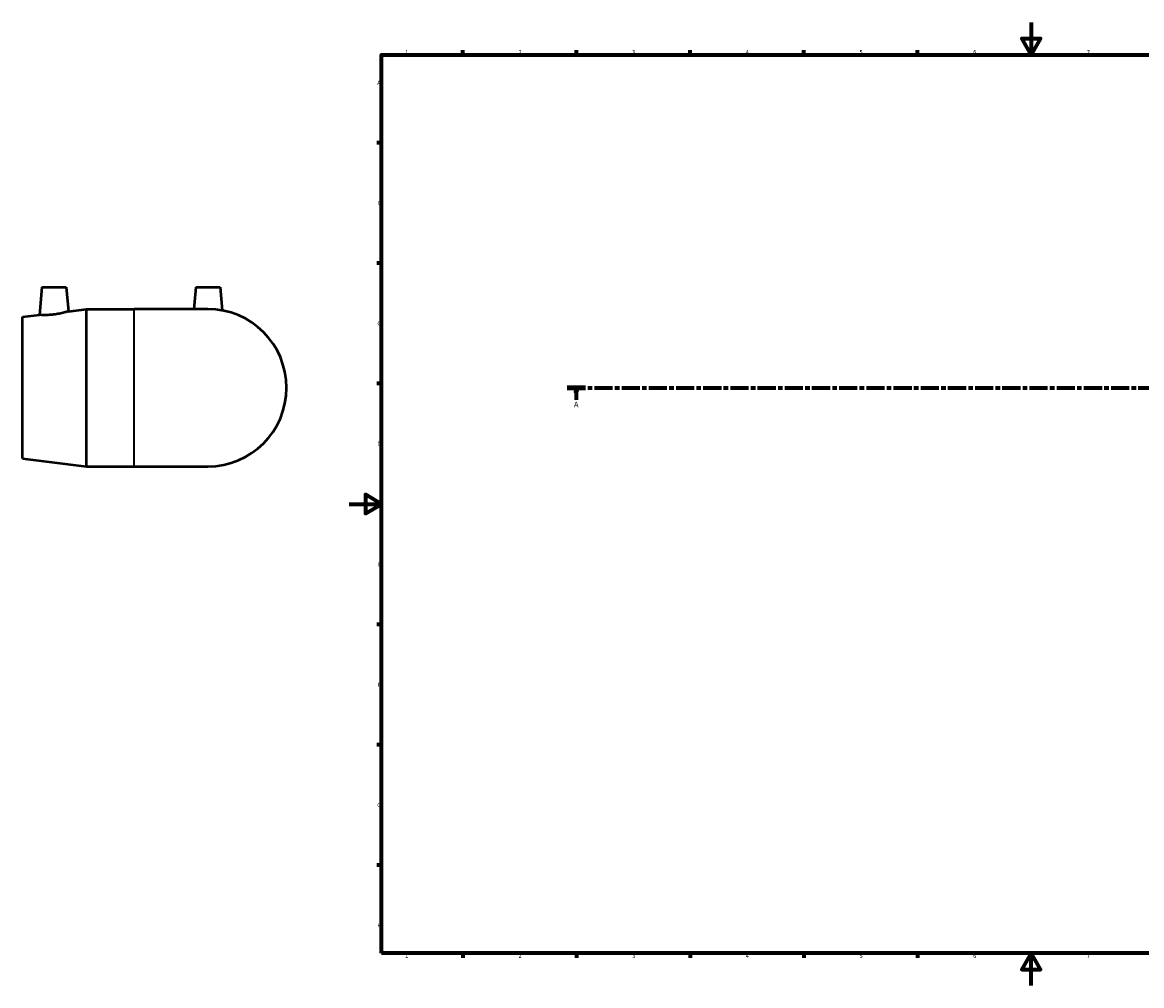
# Model space of a CAD drawing. Header units: millimetres. Extents: x -202 to 1359, y -253 to 925.
# Tile 1 of 6: x -202 to 489, y 0 to 594. Entities that reach past the tile are written whole.
import ezdxf

# ---------------------------------------------------------------- set-up
doc = ezdxf.new("R2010")
doc.units = ezdxf.units.MM
doc.linetypes.add('CHAIN', pattern=[0.3543, 0.2362, -0.0295, 0.0591, -0.0295])
for name, color, linetype, lineweight in [('Border (ISO)', 7, 'Continuous', 70), ('Section Line (ISO)', 7, 'CHAIN', 70), ('Visible (ISO)', 7, 'Continuous', 50), ('Visible Narrow (ISO)', 7, 'Continuous', 35)]:
    doc.layers.add(name, color=color, linetype=linetype, lineweight=lineweight)
doc.styles.add('Label Text (ISO)', font='tahoma.ttf')
doc.styles.add('Note Text (ISO)', font='tahoma.ttf')

# ---------------------------------------------------------------- blocks, each defined once
blk = doc.blocks.new('Borders Default Border')
at = {"layer": 'Border (ISO)'}
for p, q in [((70.08, 574), (70.08, 576.9)), ((140.17, 574), (140.17, 576.9)), ((210.25, 574), (210.25, 576.9)), ((280.33, 574), (280.33, 576.9)), ((350.42, 574), (350.42, 576.9)), ((20, 519.75), (17.1, 519.75)), ((20, 445.5), (17.1, 445.5)), ((20, 371.25), (17.1, 371.25)), ((20, 222.75), (17.1, 222.75)), ((20, 148.5), (17.1, 148.5)), ((20, 74.25), (17.1, 74.25)), ((70.08, 20), (70.08, 17.1)), ((140.17, 20), (140.17, 17.1)), ((210.25, 20), (210.25, 17.1)), ((280.33, 20), (280.33, 17.1)), ((350.42, 20), (350.42, 17.1))]:
    blk.add_line(p, q, dxfattribs=at)
at = {"layer": 'Border (ISO)', "flags": 128}
for points in [[(420.5, 594), (420.5, 574), (414.73, 584), (426.27, 584), (420.5, 574)], [(20, 20), (20, 574), (821, 574), (821, 20), (20, 20)], [(0, 297), (20, 297), (10, 302.77), (10, 291.23), (20, 297)], [(420.5, 0), (420.5, 20), (414.73, 10), (426.27, 10), (420.5, 20)]]:
    blk.add_lwpolyline(points, dxfattribs=at)
at = {"layer": 'Border (ISO)', "color": 232, "true_color": 0xca0064, "char_height": 2.5, "attachment_point": 7, "style": 'Note Text (ISO)'}
for s, insert in [('1', (34.48, 574.4)), ('2', (104.37, 574.4)), ('3', (174.43, 574.35)), ('4', (244.42, 574.4)), ('5', (314.64, 574.35)), ('6', (384.66, 574.35)), ('7', (454.77, 574.4)), ('A', (17.29, 555.62)), ('B', (17.59, 481.37)), ('C', (17.43, 407.08)), ('D', (17.43, 332.88)), ('E', (17.64, 258.63)), ('F', (17.7, 184.38)), ('G', (17.31, 110.08)), ('H', (17.44, 35.88)), ('1', (34.48, 17.1)), ('2', (104.37, 17.1)), ('3', (174.43, 17.05)), ('4', (244.42, 17.1)), ('5', (314.64, 17.05)), ('6', (384.66, 17.05)), ('7', (454.77, 17.1))]:
    blk.add_mtext(s, dxfattribs=dict(at, insert=insert))
blk = doc.blocks.new('2dTransSection0')
at = {"layer": 'Section Line (ISO)', "linetype": 'CHAIN', "ltscale": 47.315063}
blk.add_line((134.45, 368.68), (866.46, 368.68), dxfattribs=at)
at = {"layer": 'Section Line (ISO)', "linetype": 'Continuous', "lineweight": 140}
blk.add_line((134.45, 368.68), (145.62, 368.68), dxfattribs=at)
at = {"layer": 'Section Line (ISO)', "linetype": 'Continuous'}
for p, q in [((140.04, 368.68), (139.54, 366.18)), ((139.54, 366.18), (140.54, 366.18)), ((140.04, 366.18), (140.04, 368.68)), ((140.54, 366.18), (140.04, 368.68)), ((140.04, 361.18), (140.04, 366.18))]:
    blk.add_line(p, q, dxfattribs=at)
at = {"layer": 'Section Line (ISO)', "linetype": 'Continuous', "flags": 128}
blk.add_lwpolyline([(140.54, 366.18), (140.04, 368.68), (139.54, 366.18), (140.54, 366.18)], dxfattribs=at)
at = {"layer": 'Section Line (ISO)'}
blk.add_solid([(140.54, 366.18), (140.04, 368.68), (139.54, 366.18), (140.54, 366.18)], dxfattribs=at)
at = {"layer": 'Section Line (ISO)', "insert": (138.55, 356.68), "char_height": 3.5, "attachment_point": 7, "style": 'Label Text (ISO)'}
blk.add_mtext('A', dxfattribs=at)

msp = doc.modelspace()

# ---------------------------------------------------------------- linework, layer by layer
at = {"layer": 'Visible (ISO)'}
for p, q in [((-189.456, 430.677), (-190.948, 413.624)), ((-189.456, 430.677), (-174.456, 430.677)), ((-174.456, 430.677), (-173.156, 415.808)), ((-94.656, 430.677), (-95.838, 417.177)), ((-94.656, 430.677), (-79.656, 430.677)), ((-79.656, 430.677), (-78.406, 416.381)), ((-173.156, 415.808), (-162.006, 417.177)), ((-162.006, 320.177), (-162.006, 417.177)), ((-162.006, 417.177), (-132.506, 417.177)), ((-87.156, 417.177), (-132.506, 417.177)), ((-201.506, 412.327), (-190.948, 413.624)), ((-201.506, 325.027), (-201.506, 412.327)), ((-201.506, 325.027), (-162.006, 320.177)), ((-162.006, 320.177), (-132.506, 320.177)), ((-132.506, 320.177), (-87.156, 320.177))]:
    msp.add_line(p, q, dxfattribs=at)
msp.add_arc((-87.156, 368.677), 48.5, 270, 90, dxfattribs=at)
for points, knots in [([(-173.156, 415.808), (-173.156, 415.808), (-173.385, 415.735), (-174.308, 415.457), (-175, 415.255), (-176.605, 414.836), (-177.631, 414.59), (-179.883, 414.144), (-181.11, 413.946), (-182.266, 413.807)], [4.036758, 4.036758, 4.036758, 4.036758, 4.3793035, 4.3793035, 4.721849, 4.721849, 5.0710484, 5.0710484, 5.4202478, 5.4202478, 5.4202478, 5.4202478]), ([(-182.266, 413.807), (-183.361, 413.675), (-184.528, 413.579), (-186.672, 413.484), (-187.647, 413.482), (-189.186, 413.514), (-189.851, 413.549), (-190.733, 413.605), (-190.948, 413.624), (-190.948, 413.624)], [0, 0, 0, 0, 0.3309292, 0.3309292, 0.6618583, 0.6618583, 0.9942462, 0.9942462, 1.3266341, 1.3266341, 1.3266341, 1.3266341])]:
    msp.add_open_spline(points, degree=3, knots=knots, dxfattribs=at)
at = {"layer": 'Visible Narrow (ISO)'}
msp.add_line((-132.506, 320.774), (-132.506, 416.58), dxfattribs=at)

# ---------------------------------------------------------------- block references
msp.add_blockref('Borders Default Border', (0, 0))
at = {"layer": 'Section Line (ISO)'}
msp.add_blockref('2dTransSection0', (0, 0), dxfattribs=at)

doc.saveas('drawing.dxf')
